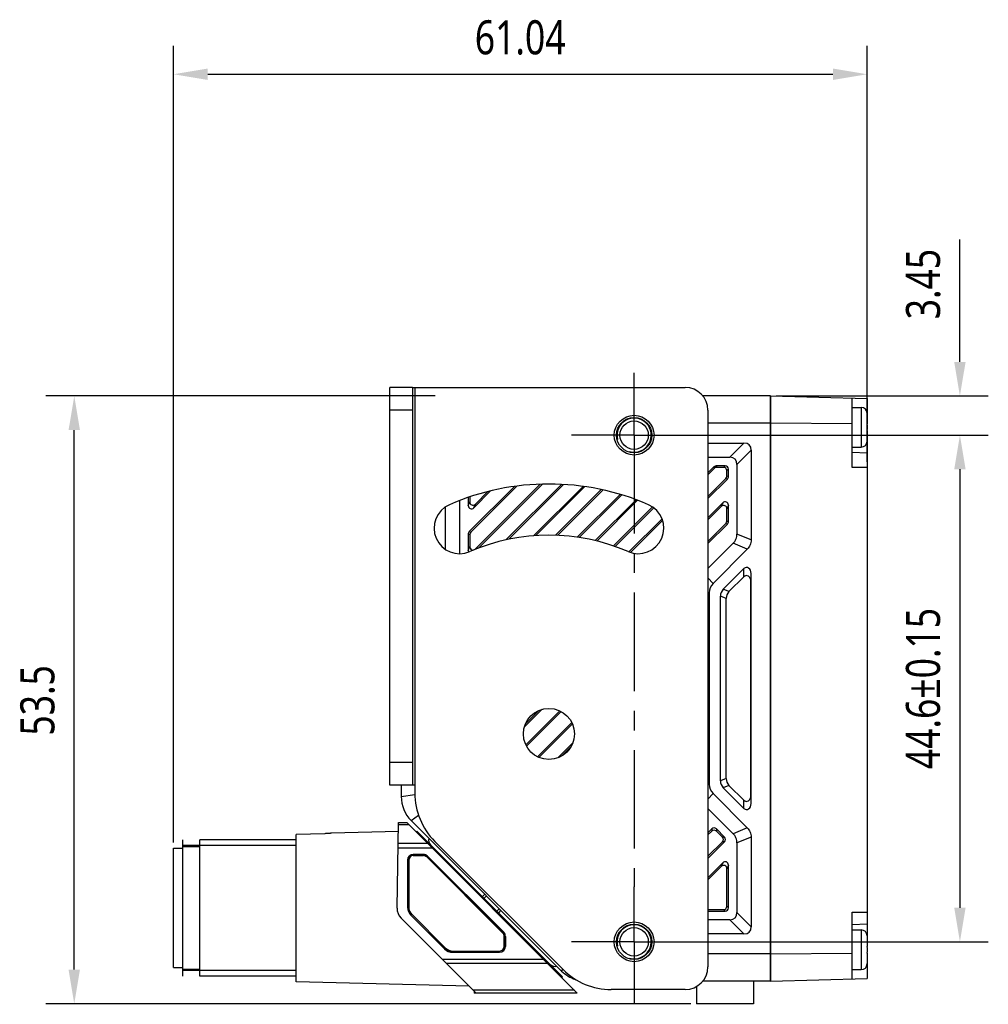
# Model space of a CAD drawing. Header units: millimetres. Extents: x 30 to 363, y 121 to 228.
# Tile 2 of 3: x 159 to 245, y 141 to 228. Entities that reach past the tile are written whole.
import ezdxf

# ---------------------------------------------------------------- set-up
doc = ezdxf.new("R2010")
doc.units = ezdxf.units.MM
doc.header["$LTSCALE"] = 23.1
doc.header["$PDMODE"] = 3
doc.header["$PDSIZE"] = 8
doc.linetypes.add('CENTER', pattern=[0.6, 0.375, -0.075, 0.075, -0.075])
doc.layers.get('0').update_dxf_attribs({"linetype": 'CONTINUOUS'})
doc.layers.get('Defpoints').update_dxf_attribs({"linetype": 'CONTINUOUS'})
for name, color, linetype in [('000-ID2000X_DXF_DIMENSION', 7, 'CONTINUOUS'), ('DE-11-107728DXF_CONTINUOUS_LINE', 7, 'CONTINUOUS'), ('DE-13-002783DXF_CONTINUOUS_LINE', 7, 'CONTINUOUS'), ('DE-13-002784DXF_CONTINUOUS_LINE', 7, 'CONTINUOUS'), ('DE-13-002786DXF_CONTINUOUS_LINE', 7, 'CONTINUOUS'), ('DE-13-002801_DXF_AXIS', 7, 'CONTINUOUS'), ('DE-13-002801DXF_CONTINUOUS_LINE', 7, 'CONTINUOUS'), ('DE-13-002819DXF_CONTINUOUS_LINE', 7, 'CONTINUOUS'), ('DE-19-009143DXF_CONTINUOUS_LINE', 7, 'CONTINUOUS'), ('DE-19-012634DXF_CONTINUOUS_LINE', 7, 'CONTINUOUS'), ('DE-1A-000171DXF_CONTINUOUS_LINE', 7, 'CONTINUOUS'), ('DE-1A-000184DXF_CONTINUOUS_LINE', 7, 'CONTINUOUS'), ('SC-PM2X10B_DXF_CONTINUOUS_LINE', 7, 'CONTINUOUS'), ('TBH32-M2-V2_DXF_CONTINUOUS_LINE', 7, 'CONTINUOUS')]:
    doc.layers.add(name, color=color, linetype=linetype)
doc.styles.get("Standard").update_dxf_attribs({"font": 'Roboto-Regular.ttf', "width": 0.8})
doc.dimstyles.new('DIMSTYLE_1', dxfattribs={"dimtxt": 3, "dimasz": 3, "dimexe": 2.5, "dimexo": 0.5, "dimgap": 0.75, "dimtad": 1, "dimdsep": 46, "dimtxsty": 'STANDARD', "dimblk": '_FILLED', "dimblk1": '_FILLED', "dimblk2": '_FILLED', "dimcen": 0.09, "dimclrt": 3, "dimazin": 2, "dimtp": 0.3, "dimtm": 0.3, "dimtfac": 1, "dimtofl": 0, "dimtmove": 0, "dimatfit": 3, "dimldrblk": '_FILLED', "dimfxl": 1, "dimtolj": 1, "dimarcsym": 0})
doc.dimstyles.new('DIMSTYLE_2', dxfattribs={"dimtxt": 3, "dimasz": 3, "dimexe": 2.5, "dimexo": 0.5, "dimgap": 0.75, "dimtad": 1, "dimdsep": 46, "dimtxsty": 'STANDARD', "dimblk": '_FILLED', "dimblk1": '_FILLED', "dimblk2": '_FILLED', "dimcen": 0.09, "dimclrt": 3, "dimazin": 2, "dimtp": 0.1, "dimtm": 0.1, "dimtfac": 1, "dimtofl": 0, "dimtmove": 0, "dimatfit": 3, "dimldrblk": '_FILLED', "dimfxl": 1, "dimtolj": 1, "dimarcsym": 0})
doc.dimstyles.new('DIMSTYLE_3', dxfattribs={"dimtxt": 3, "dimasz": 3, "dimexe": 2.5, "dimexo": 0.5, "dimgap": 0.75, "dimtad": 1, "dimdsep": 46, "dimtxsty": 'STANDARD', "dimblk": '_FILLED', "dimblk1": '_FILLED', "dimblk2": '_FILLED', "dimcen": 0.09, "dimclrt": 3, "dimazin": 2, "dimtol": 1, "dimtp": 0.15, "dimtm": 0.15, "dimtfac": 1, "dimtofl": 0, "dimtmove": 0, "dimatfit": 3, "dimldrblk": '_FILLED', "dimfxl": 1, "dimtolj": 1, "dimarcsym": 0})

# ---------------------------------------------------------------- blocks, each defined once
blk = doc.blocks.new('_FILLED')
at = {"color": 0, "linetype": 'ByBlock'}
blk.add_solid([(0, 0), (-1, 0.167), (-1, -0.167)], dxfattribs=at)
blk = doc.blocks.new('*D3')
at = {"layer": '000-ID2000X_DXF_DIMENSION', "color": 0, "lineweight": -2}
for p, q in [((242.239, 197.778), (242.239, 208.565)), ((226.061, 194.778), (244.739, 194.778)), ((217.023, 191.328), (244.739, 191.328)), ((242.239, 188.328), (242.239, 185.328))]:
    blk.add_line(p, q, dxfattribs=at)
at = {"layer": 'Defpoints', "color": 0}
for p in [(225.561, 194.778), (242.239, 194.778), (216.523, 191.328)]:
    blk.add_point(p, dxfattribs=at)
at = {"layer": '000-ID2000X_DXF_DIMENSION', "color": 0, "linetype": 'ByBlock', "lineweight": -2, "xscale": 3, "yscale": 3, "zscale": 3}
for p, rotation in [((242.239, 194.778), 270), ((242.239, 191.328), 90)]:
    blk.add_blockref('_FILLED', p, dxfattribs=dict(at, rotation=rotation))
at = {"layer": '000-ID2000X_DXF_DIMENSION', "color": 3, "insert": (237.489, 201.528), "char_height": 3, "attachment_point": 1, "rotation": 90, "line_spacing_factor": 0.9}
blk.add_mtext('\\A1;3.45', dxfattribs=at)
blk = doc.blocks.new('*D4')
at = {"layer": '000-ID2000X_DXF_DIMENSION', "color": 0, "lineweight": -2}
for p, q in [((217.332, 191.328), (244.739, 191.328)), ((242.239, 188.328), (242.239, 149.728)), ((216.655, 146.728), (244.739, 146.728))]:
    blk.add_line(p, q, dxfattribs=at)
at = {"layer": 'Defpoints', "color": 0}
for p in [(216.832, 191.328), (216.155, 146.728), (242.239, 146.728)]:
    blk.add_point(p, dxfattribs=at)
at = {"layer": '000-ID2000X_DXF_DIMENSION', "color": 0, "linetype": 'ByBlock', "lineweight": -2, "xscale": 3, "yscale": 3, "zscale": 3}
for p, rotation in [((242.239, 191.328), 90), ((242.239, 146.728), 270)]:
    blk.add_blockref('_FILLED', p, dxfattribs=dict(at, rotation=rotation))
at = {"layer": '000-ID2000X_DXF_DIMENSION', "color": 3, "insert": (237.489, 169.028), "char_height": 3, "attachment_point": 2, "rotation": 90, "line_spacing_factor": 0.9}
blk.add_mtext('\\A1;44.6%%p0.15', dxfattribs=at)
blk = doc.blocks.new('*D9')
at = {"layer": '000-ID2000X_DXF_DIMENSION', "color": 0, "lineweight": -2}
for p, q in [((196.061, 194.778), (161.779, 194.778)), ((164.279, 144.278), (164.279, 191.778)), ((218.561, 141.278), (161.779, 141.278))]:
    blk.add_line(p, q, dxfattribs=at)
at = {"layer": 'Defpoints', "color": 0}
for p in [(164.279, 194.778), (196.561, 194.778), (219.061, 141.278)]:
    blk.add_point(p, dxfattribs=at)
at = {"layer": '000-ID2000X_DXF_DIMENSION', "color": 0, "linetype": 'ByBlock', "lineweight": -2, "xscale": 3, "yscale": 3, "zscale": 3}
for p, rotation in [((164.279, 194.778), 90), ((164.279, 141.278), 270)]:
    blk.add_blockref('_FILLED', p, dxfattribs=dict(at, rotation=rotation))
at = {"layer": '000-ID2000X_DXF_DIMENSION', "color": 3, "insert": (159.529, 167.984), "char_height": 3, "attachment_point": 2, "rotation": 90, "line_spacing_factor": 0.9}
blk.add_mtext('\\A1;53.5', dxfattribs=at)
blk = doc.blocks.new('*D10')
at = {"layer": '000-ID2000X_DXF_DIMENSION', "color": 0, "lineweight": -2}
for p, q in [((173.025, 155.469), (173.025, 225.6)), ((234.061, 188.978), (234.061, 225.6)), ((176.025, 223.1), (231.061, 223.1))]:
    blk.add_line(p, q, dxfattribs=at)
at = {"layer": 'Defpoints', "color": 0}
for p in [(234.061, 223.1), (234.061, 188.478), (173.025, 154.969)]:
    blk.add_point(p, dxfattribs=at)
at = {"layer": '000-ID2000X_DXF_DIMENSION', "color": 0, "linetype": 'ByBlock', "lineweight": -2, "xscale": 3, "yscale": 3, "zscale": 3, "rotation": 180}
blk.add_blockref('_FILLED', (173.025, 223.1), dxfattribs=at)
at = {"layer": '000-ID2000X_DXF_DIMENSION', "color": 0, "linetype": 'ByBlock', "lineweight": -2, "xscale": 3, "yscale": 3, "zscale": 3}
blk.add_blockref('_FILLED', (234.061, 223.1), dxfattribs=at)
at = {"layer": '000-ID2000X_DXF_DIMENSION', "color": 3, "insert": (203.532, 227.85), "char_height": 3, "attachment_point": 2, "line_spacing_factor": 0.9}
blk.add_mtext('\\A1;61.04', dxfattribs=at)

msp = doc.modelspace()

# ---------------------------------------------------------------- linework, layer by layer
at = {"layer": 'DE-11-107728DXF_CONTINUOUS_LINE', "color": 7}
for p, q in [((192.061, 160.528), (192.061, 195.528)), ((194.061, 195.528), (192.061, 195.528)), ((194.061, 160.528), (192.061, 160.528))]:
    msp.add_line(p, q, dxfattribs=at)
at = {"layer": 'DE-11-107728DXF_CONTINUOUS_LINE', "color": 3}
for p, q in [((194.061, 195.528), (194.061, 160.528)), ((194.061, 195.528), (218.061, 195.528)), ((220.061, 193.528), (220.061, 144.528)), ((194.261, 160.528), (194.061, 160.528)), ((194.261, 160.528), (194.261, 159.814)), ((196.019, 155.571), (207.304, 144.286)), ((218.061, 142.528), (211.547, 142.528))]:
    msp.add_line(p, q, dxfattribs=at)
at = {"layer": 'DE-11-107728DXF_CONTINUOUS_LINE', "color": 4}
for p, q in [((194.261, 195.528), (194.261, 160.528)), ((194.061, 193.528), (192.061, 193.528)), ((194.061, 162.528), (192.061, 162.528))]:
    msp.add_line(p, q, dxfattribs=at)
at = {"layer": 'DE-11-107728DXF_CONTINUOUS_LINE', "color": 3}
for centre, radius in [((213.561, 191.328), 1.75), ((206.061, 165.028), 2.25), ((213.561, 146.728), 1.75)]:
    msp.add_circle(centre, radius, dxfattribs=at)
for centre, radius, start, end in [((218.061, 193.528), 2, 0, 90), ((206.061, 165.028), 22, 66.54157, 113.45843), ((198.199, 183.146), 2.25, 113.45843, 293.45843), ((213.924, 183.146), 2.25, 246.54157, 66.54157), ((206.061, 165.028), 17.5, 66.54157, 113.45843), ((200.261, 159.814), 6, 180, 225), ((211.547, 148.528), 6, 225, 270), ((218.061, 144.528), 2, 270, 360)]:
    msp.add_arc(centre, radius, start, end, dxfattribs=at)
at = {"layer": 'DE-13-002783DXF_CONTINUOUS_LINE', "color": 4}
msp.add_line((173.825, 143.719), (173.825, 155.719), dxfattribs=at)
at = {"layer": 'DE-13-002784DXF_CONTINUOUS_LINE', "color": 7}
for p, q in [((192.694, 149.689), (192.825, 157.219)), ((192.825, 157.219), (193.555, 157.219)), ((193.555, 157.219), (208.555, 142.219)), ((186.333, 156.249), (183.825, 156.176)), ((183.825, 143.219), (183.825, 156.176)), ((186.917, 156.292), (186.925, 156.3)), ((192.812, 156.454), (186.925, 156.3)), ((186.925, 156.3), (186.925, 156.295)), ((186.925, 156.295), (186.925, 156.294)), ((173.825, 144.219), (173.825, 155.219)), ((175.325, 143.719), (175.325, 155.719)), ((183.825, 155.719), (175.325, 155.719)), ((173.825, 155.119), (175.325, 155.119)), ((195.017, 154.428), (194.125, 154.428)), ((195.017, 154.419), (194.125, 154.419)), ((193.616, 153.919), (193.616, 149.785)), ((193.625, 153.919), (193.625, 149.785)), ((202.079, 147.564), (195.37, 154.273)), ((202.085, 147.571), (195.377, 154.279)), ((199.646, 142.219), (193.045, 148.82)), ((193.912, 149.071), (196.878, 146.105)), ((193.918, 149.078), (196.884, 146.112)), ((202.225, 146.319), (202.225, 147.21)), ((202.234, 147.21), (202.234, 146.319)), ((197.591, 145.819), (201.725, 145.819)), ((197.591, 145.81), (201.725, 145.81)), ((173.825, 144.319), (175.325, 144.319)), ((183.825, 143.719), (175.325, 143.719)), ((199.044, 142.82), (183.825, 143.219)), ((208.555, 142.219), (199.646, 142.219))]:
    msp.add_line(p, q, dxfattribs=at)
at = {"layer": 'DE-13-002784DXF_CONTINUOUS_LINE', "color": 4}
for p, q in [((192.822, 157.043), (193.731, 157.043)), ((183.825, 155.219), (173.825, 155.219)), ((195.379, 155.395), (192.793, 155.395)), ((195.804, 154.97), (192.786, 154.97)), ((194.125, 154.428), (194.125, 154.419)), ((195.017, 154.428), (195.017, 154.419)), ((193.616, 153.919), (193.625, 153.919)), ((195.377, 154.279), (195.37, 154.273)), ((193.616, 149.785), (193.625, 149.785)), ((193.912, 149.071), (193.918, 149.078)), ((202.085, 147.571), (202.079, 147.564)), ((202.234, 147.21), (202.225, 147.21)), ((196.878, 146.105), (196.884, 146.112)), ((197.591, 145.81), (197.591, 145.819)), ((201.725, 145.819), (201.725, 145.81)), ((202.225, 146.319), (202.234, 146.319)), ((196.653, 145.211), (205.563, 145.211)), ((197.002, 144.863), (205.912, 144.863)), ((183.825, 144.219), (173.825, 144.219)), ((208.304, 142.47), (199.394, 142.47))]:
    msp.add_line(p, q, dxfattribs=at)
at = {"layer": 'DE-13-002784DXF_CONTINUOUS_LINE', "color": 7}
for centre, radius, start, end in [((194.125, 153.919), 0.509, 90, 180), ((194.125, 153.919), 0.5, 90, 180), ((195.017, 153.919), 0.509, 45, 90), ((195.017, 153.919), 0.5, 45, 90), ((193.894, 149.668), 1.2, 179, 225), ((194.625, 149.785), 1.009, 180, 225), ((194.625, 149.785), 1, 180, 225), ((201.725, 147.21), 0.5, 0, 45), ((201.725, 147.21), 0.509, 0, 45), ((197.591, 146.819), 1.009, 225, 270), ((197.591, 146.819), 1, 225, 270), ((201.725, 146.319), 0.509, 270, 360), ((201.725, 146.319), 0.5, 270, 360)]:
    msp.add_arc(centre, radius, start, end, dxfattribs=at)
msp.add_open_spline([(186.925, 156.294), (186.924, 156.294), (186.922, 156.293), (186.918, 156.292), (186.911, 156.29), (186.903, 156.289), (186.893, 156.287), (186.877, 156.285), (186.853, 156.282), (186.821, 156.279), (186.786, 156.275), (186.747, 156.272), (186.706, 156.269), (186.663, 156.265), (186.603, 156.261), (186.525, 156.257), (186.43, 156.252), (186.366, 156.25), (186.333, 156.249)], degree=3, knots=[0, 0, 0, 0, 0.004055, 0.011572, 0.022481, 0.036586, 0.053643, 0.073389, 0.119923, 0.174278, 0.234861, 0.300407, 0.369916, 0.442607, 0.517867, 0.674165, 0.835694, 1, 1, 1, 1], dxfattribs=at)
at = {"layer": 'DE-13-002786DXF_CONTINUOUS_LINE', "color": 7}
for p, q in [((194.363, 156.411), (194.432, 156.484)), ((194.432, 156.484), (207.266, 143.65)), ((207.195, 143.579), (207.266, 143.65))]:
    msp.add_line(p, q, dxfattribs=at)
at = {"layer": 'DE-13-002786DXF_CONTINUOUS_LINE', "color": 4}
for p, q in [((194.468, 156.307), (194.536, 156.379)), ((195.863, 154.911), (195.933, 154.982)), ((196.006, 154.768), (196.076, 154.84)), ((205.309, 145.465), (205.376, 145.539)), ((205.422, 145.352), (205.489, 145.427)), ((207.059, 143.715), (207.13, 143.785))]:
    msp.add_line(p, q, dxfattribs=at)
at = {"layer": 'DE-13-002801_DXF_AXIS', "color": 1, "linetype": 'CENTER'}
for p, q in [((213.561, 191.328), (213.561, 196.828)), ((213.561, 191.328), (208.061, 191.328)), ((213.561, 191.328), (213.561, 151.575)), ((213.561, 191.328), (219.061, 191.328)), ((213.561, 146.728), (213.561, 151.575)), ((213.561, 146.728), (208.061, 146.728)), ((213.561, 146.728), (213.561, 141.228)), ((213.561, 146.728), (219.061, 146.728))]:
    msp.add_line(p, q, dxfattribs=at)
at = {"layer": 'DE-13-002801DXF_CONTINUOUS_LINE', "color": 7}
for p, q in [((225.561, 194.778), (219.622, 194.778)), ((225.561, 194.778), (225.561, 143.278)), ((225.561, 192.378), (220.061, 192.378)), ((220.061, 190.628), (223.23, 190.628)), ((223.861, 189.997), (223.861, 182.105)), ((220.061, 189.378), (221.98, 189.378)), ((220.59, 188.544), (220.061, 188.015)), ((220.646, 188.41), (220.061, 187.825)), ((221.572, 188.628), (220.795, 188.628)), ((221.438, 188.494), (220.851, 188.494)), ((221.727, 187.727), (221.727, 188.205)), ((221.861, 187.672), (221.861, 188.339)), ((222.611, 188.747), (222.611, 182.623)), ((220.061, 185.941), (221.643, 187.523)), ((220.061, 185.752), (221.777, 187.467)), ((203.025, 186.818), (199.046, 182.839)), ((203.243, 186.846), (199.18, 182.783)), ((199.456, 184.946), (200.932, 186.422)), ((199.59, 181.309), (205.296, 187.015)), ((199.59, 185.269), (200.68, 186.359)), ((199.864, 181.393), (205.491, 187.02)), ((207.168, 187), (202.282, 182.115)), ((207.347, 186.99), (202.523, 182.166)), ((204.717, 182.476), (209.063, 186.823)), ((204.921, 182.491), (209.229, 186.798)), ((210.667, 186.54), (206.645, 182.518)), ((210.823, 186.506), (206.828, 182.511)), ((198.211, 180.896), (198.211, 185.579)), ((198.961, 185.851), (198.961, 185.15)), ((199.095, 185.896), (199.095, 185.474)), ((208.55, 182.35), (212.32, 186.119)), ((208.716, 182.326), (212.465, 186.075)), ((213.734, 185.647), (210.134, 182.047)), ((213.871, 185.595), (210.287, 182.01)), ((196.961, 181.267), (196.961, 185.025)), ((211.741, 181.581), (215.176, 185.015)), ((211.882, 181.532), (215.286, 184.936)), ((221.367, 185.36), (220.061, 184.055)), ((221.233, 185.037), (220.061, 183.865)), ((221.727, 183.768), (221.727, 184.832)), ((221.861, 183.712), (221.861, 185.155)), ((216.017, 183.97), (213.099, 181.053)), ((216.067, 183.831), (213.239, 181.003)), ((220.061, 181.982), (221.643, 183.563)), ((220.061, 181.792), (221.777, 183.507)), ((198.961, 182.634), (198.961, 181.191)), ((199.095, 182.578), (199.095, 181.514)), ((222.274, 181.809), (220.061, 179.596)), ((223.524, 181.291), (220.507, 178.274)), ((221.41, 177.763), (223.225, 179.578)), ((221.91, 177.555), (223.211, 178.857)), ((223.861, 158.903), (223.861, 179.153)), ((223.847, 159.625), (223.847, 178.432)), ((220.161, 177.44), (220.161, 160.617)), ((221.161, 160.894), (221.161, 177.163)), ((221.661, 161.101), (221.661, 176.956)), ((203.891, 165.622), (205.468, 167.198)), ((203.993, 165.913), (205.177, 167.097)), ((207.027, 167.061), (204.029, 164.063)), ((207.152, 166.996), (204.094, 163.938)), ((205.056, 163.016), (208.074, 166.034)), ((205.185, 162.956), (208.134, 165.905)), ((208.17, 164.244), (206.846, 162.92)), ((207.997, 163.881), (207.209, 163.093)), ((193.061, 160.528), (193.061, 159.521)), ((223.211, 159.2), (221.91, 160.501)), ((220.507, 159.783), (223.524, 156.766)), ((223.225, 158.479), (221.41, 160.294)), ((220.061, 158.461), (222.274, 156.248)), ((207.183, 144.157), (193.94, 157.4)), ((220.388, 156.663), (220.061, 156.336)), ((220.388, 156.474), (220.061, 156.147)), ((221.52, 155.942), (220.798, 156.663)), ((221.33, 155.942), (220.798, 156.474)), ((220.061, 154.263), (221.33, 155.532)), ((220.061, 154.074), (221.52, 155.532)), ((222.611, 155.434), (222.611, 149.31)), ((223.861, 155.951), (223.861, 148.06)), ((221.367, 153.682), (220.061, 152.376)), ((221.861, 149.718), (221.861, 153.477)), ((221.233, 153.358), (220.061, 152.187)), ((221.727, 149.852), (221.727, 153.153)), ((220.061, 149.562), (221.438, 149.562)), ((220.061, 149.428), (221.572, 149.428)), ((221.98, 148.678), (220.061, 148.678)), ((223.23, 147.428), (220.061, 147.428)), ((225.561, 145.678), (220.061, 145.678)), ((225.561, 143.278), (219.622, 143.278)), ((224.061, 143.278), (224.061, 141.278)), ((219.061, 142.796), (219.061, 141.278)), ((224.061, 141.278), (219.061, 141.278))]:
    msp.add_line(p, q, dxfattribs=at)
at = {"layer": 'DE-13-002801DXF_CONTINUOUS_LINE', "color": 4}
for p, q in [((221.98, 189.378), (223.23, 190.628)), ((222.611, 188.747), (223.861, 189.997)), ((220.59, 188.544), (220.646, 188.41)), ((220.795, 188.628), (220.851, 188.494)), ((221.572, 188.628), (221.438, 188.494)), ((221.861, 188.339), (221.727, 188.205)), ((221.777, 187.467), (221.643, 187.523)), ((221.861, 187.672), (221.727, 187.727)), ((198.961, 185.15), (199.095, 185.474)), ((199.456, 184.946), (199.59, 185.269)), ((221.367, 185.36), (221.233, 185.037)), ((221.861, 185.155), (221.727, 184.832)), ((221.861, 183.712), (221.727, 183.768)), ((221.777, 183.507), (221.643, 183.563)), ((198.961, 182.634), (199.095, 182.578)), ((199.046, 182.839), (199.18, 182.783)), ((223.861, 182.105), (222.611, 182.623)), ((198.961, 181.191), (199.095, 181.514)), ((199.579, 181.283), (199.59, 181.309)), ((223.524, 181.291), (222.274, 181.809)), ((223.211, 178.857), (223.225, 179.578)), ((220.507, 178.274), (220.061, 178.757)), ((223.847, 178.432), (223.861, 179.153)), ((221.91, 177.555), (221.41, 177.763)), ((220.161, 177.44), (220.061, 177.436)), ((221.661, 176.956), (221.161, 177.163)), ((220.161, 160.617), (220.061, 160.621)), ((221.661, 161.101), (221.161, 160.894)), ((221.91, 160.501), (221.41, 160.294)), ((193.061, 159.521), (194.263, 159.703)), ((220.507, 159.783), (220.061, 159.3)), ((223.861, 158.903), (223.847, 159.625)), ((223.225, 158.479), (223.211, 159.2)), ((193.94, 157.4), (194.584, 157.874)), ((220.388, 156.663), (220.388, 156.474)), ((220.798, 156.663), (220.798, 156.474)), ((223.524, 156.766), (222.274, 156.248)), ((221.52, 155.942), (221.33, 155.942)), ((221.52, 155.532), (221.33, 155.532)), ((223.861, 155.951), (222.611, 155.434)), ((221.367, 153.682), (221.233, 153.358)), ((221.861, 153.477), (221.727, 153.153)), ((221.572, 149.428), (221.438, 149.562)), ((221.861, 149.718), (221.727, 149.852)), ((222.611, 149.31), (223.861, 148.06)), ((221.98, 148.678), (223.23, 147.428)), ((207.183, 144.157), (207.287, 144.298))]:
    msp.add_line(p, q, dxfattribs=at)
at = {"layer": 'DE-13-002801DXF_CONTINUOUS_LINE', "color": 7}
for centre, radius in [((213.561, 191.328), 1.55), ((213.561, 191.328), 1.25), ((213.561, 146.728), 1.55), ((213.561, 146.728), 1.25)]:
    msp.add_circle(centre, radius, dxfattribs=at)
at = {"layer": 'DE-13-002801DXF_CONTINUOUS_LINE', "color": 4}
for centre in [(213.561, 191.328), (213.561, 146.728)]:
    msp.add_arc(centre, 1.5, 255, 195, dxfattribs=at)
at = {"layer": 'DE-13-002801DXF_CONTINUOUS_LINE', "color": 7}
for centre, start, end in [((196.061, 159.521), 180, 225), ((209.304, 146.278), 225, 252.4987)]:
    msp.add_arc(centre, 3, start, end, dxfattribs=at)
for centre, major_axis, ratio, start_param, end_param in [((219.284, 186.051), (4.417, 4.417), 0.272166, -0.265729, 0.265729), ((218.034, 184.801), (4.417, 4.417), 0.272166, -0.265729, 0.265729), ((220.804, 188.318), (-0.12, 0.289), 0.960422, -0.378626, 0.378626), ((220.859, 188.184), (-0.12, 0.289), 0.960422, -0.378626, 0.378626), ((221.417, 188.184), (0.227, 0.227), 0.935113, -0.751879, 0.751879), ((221.551, 188.318), (0.227, 0.227), 0.935113, -0.751879, 0.751879), ((221.417, 187.736), (0.289, -0.12), 0.960422, -0.378626, 0.378626), ((221.551, 187.681), (0.289, -0.12), 0.960422, -0.378626, 0.378626), ((221.551, 185.105), (0.14, 0.338), 0.819161, -1.102634, 1.102634), ((199.272, 185.201), (0.14, 0.338), 0.819161, -4.244227, -2.038959), ((199.406, 185.524), (-0.14, -0.338), 0.819161, -1.102634, 1.102634), ((221.417, 184.782), (0.14, 0.338), 0.819161, -1.102634, 1.102634), ((221.417, 183.776), (0.289, -0.12), 0.960422, -0.378626, 0.378626), ((221.551, 183.721), (0.289, -0.12), 0.960422, -0.378626, 0.378626), ((199.272, 182.625), (0.289, -0.12), 0.960422, 2.762967, 3.520218), ((199.406, 182.57), (-0.289, 0.12), 0.960422, -0.378626, 0.378626), ((199.272, 181.241), (0.14, 0.338), 0.819161, -4.244227, -3.776538), ((199.406, 181.564), (-0.14, -0.338), 0.819161, -1.102634, 0.442368), ((199.406, 181.564), (-0.14, -0.338), 0.819161, 0.901012, 1.102634), ((223.461, 179.147), (0.01, 0.538), 0.742737, -1.544729, 0.657479), ((223.447, 178.426), (0.01, 0.538), 0.742737, -1.544729, 0.657479), ((221.351, 177.436), (-1.1, 0.456), 0.995244, -0.391016, 0.391016), ((222.341, 177.026), (1.115, -0.462), 0.828274, 2.811094, 3.472091), ((222.841, 176.819), (-1.115, 0.462), 0.828274, -0.330499, 0.330499), ((221.351, 160.621), (-1.1, -0.456), 0.995244, -0.391016, 0.391016), ((222.341, 161.031), (1.115, 0.462), 0.828274, 2.811094, 3.472091), ((222.841, 161.238), (-1.115, -0.462), 0.828274, -0.330499, 0.330499), ((223.447, 159.631), (-0.01, 0.538), 0.742737, 2.484114, 4.686321), ((223.461, 158.91), (-0.01, 0.538), 0.742737, -3.799071, -1.596864), ((220.593, 156.429), (0, 0.321), 0.935113, -0.751879, 0.751879), ((220.593, 156.239), (0, 0.321), 0.935113, -0.751879, 0.751879), ((221.096, 155.737), (0.321, 0), 0.935113, -0.751879, 0.751879), ((221.285, 155.737), (0.321, 0), 0.935113, -0.751879, 0.751879), ((221.417, 153.103), (0.14, 0.338), 0.819161, -1.102634, 1.102634), ((221.551, 153.427), (0.14, 0.338), 0.819161, -1.102634, 1.102634), ((221.417, 149.873), (0.227, -0.227), 0.935113, -0.751879, 0.751879), ((221.551, 149.739), (0.227, -0.227), 0.935113, -0.751879, 0.751879), ((218.034, 153.256), (4.417, -4.417), 0.272166, -0.265729, 0.265729), ((219.284, 152.006), (4.417, -4.417), 0.272166, -0.265729, 0.265729)]:
    msp.add_ellipse(centre, major_axis=major_axis, ratio=ratio, start_param=start_param, end_param=end_param, dxfattribs=at)
for points, knots in [([(222.274, 181.809), (222.327, 181.862), (222.425, 181.978), (222.534, 182.178), (222.598, 182.397), (222.611, 182.548), (222.611, 182.623)], [0, 0, 0, 0, 0.24991, 0.499971, 0.750048, 1, 1, 1, 1]), ([(223.861, 182.105), (223.861, 182.03), (223.848, 181.879), (223.784, 181.66), (223.675, 181.46), (223.577, 181.344), (223.524, 181.291)], [0, 0, 0, 0, 0.249914, 0.499976, 0.750052, 1, 1, 1, 1]), ([(222.611, 155.434), (222.611, 155.509), (222.598, 155.66), (222.534, 155.879), (222.425, 156.079), (222.327, 156.195), (222.274, 156.248)], [0, 0, 0, 0, 0.24991, 0.499971, 0.750048, 1, 1, 1, 1]), ([(223.524, 156.766), (223.577, 156.712), (223.675, 156.596), (223.784, 156.396), (223.848, 156.178), (223.861, 156.027), (223.861, 155.951)], [0, 0, 0, 0, 0.249914, 0.499976, 0.750052, 1, 1, 1, 1])]:
    msp.add_open_spline(points, degree=3, knots=knots, dxfattribs=at)
at = {"layer": 'DE-13-002819DXF_CONTINUOUS_LINE', "color": 7}
for p, q in [((225.561, 143.278), (225.561, 194.778)), ((225.561, 194.778), (234.061, 194.556)), ((232.761, 188.478), (232.761, 194.59)), ((234.061, 194.556), (234.061, 193.278)), ((232.761, 192.324), (225.561, 192.378)), ((234.061, 190.779), (234.061, 147.278)), ((234.061, 189.756), (232.761, 189.79)), ((232.761, 143.467), (232.761, 149.328)), ((232.761, 148.267), (234.061, 148.301)), ((225.561, 145.678), (232.761, 145.732)), ((234.061, 144.779), (234.061, 143.501)), ((225.561, 143.278), (234.061, 143.501))]:
    msp.add_line(p, q, dxfattribs=at)
at = {"layer": 'DE-13-002819DXF_CONTINUOUS_LINE', "color": 4}
for p, q in [((233.994, 193.528), (234.061, 193.528)), ((234.061, 188.478), (232.761, 188.478)), ((232.761, 149.328), (234.061, 149.328)), ((233.994, 144.528), (234.061, 144.528))]:
    msp.add_line(p, q, dxfattribs=at)
at = {"layer": 'DE-19-009143DXF_CONTINUOUS_LINE', "color": 7}
for centre, start, end in [((196.071, 155.693), 165, 225), ((206.607, 145.157), 225, 285)]:
    msp.add_arc(centre, 0.6, start, end, dxfattribs=at)
at = {"layer": 'DE-19-012634DXF_CONTINUOUS_LINE', "color": 7}
for p, q in [((173.025, 144.469), (173.025, 154.969)), ((173.025, 154.969), (173.825, 154.969)), ((173.025, 144.469), (173.825, 144.469))]:
    msp.add_line(p, q, dxfattribs=at)
at = {"layer": 'DE-1A-000171DXF_CONTINUOUS_LINE', "color": 7}
for p, q in [((194.125, 154.319), (195.017, 154.319)), ((193.725, 153.919), (193.725, 149.785)), ((202.008, 147.493), (195.3, 154.202)), ((193.989, 149.149), (196.955, 146.183)), ((202.125, 146.319), (202.125, 147.21)), ((197.591, 145.919), (201.725, 145.919))]:
    msp.add_line(p, q, dxfattribs=at)
for centre, radius, start, end in [((194.125, 153.919), 0.4, 90, 180), ((195.017, 153.919), 0.4, 45, 90), ((194.625, 149.785), 0.9, 180, 225), ((201.725, 147.21), 0.4, 0, 45), ((197.591, 146.819), 0.9, 225, 270), ((201.725, 146.319), 0.4, 270, 360)]:
    msp.add_arc(centre, radius, start, end, dxfattribs=at)
at = {"layer": 'DE-1A-000184DXF_CONTINUOUS_LINE', "color": 7}
for p in [(199.472, 142.392), (199.646, 142.219)]:
    msp.add_line(p, (199.472, 142.219), dxfattribs=at)
at = {"layer": 'SC-PM2X10B_DXF_CONTINUOUS_LINE', "color": 7}
for p, q in [((232.761, 193.778), (233.561, 193.778)), ((234.06, 193.278), (234.061, 193.278)), ((234.061, 193.242), (234.061, 192.328)), ((234.06, 192.328), (234.061, 192.328)), ((234.061, 191.728), (234.06, 191.728)), ((234.061, 191.728), (234.061, 190.815)), ((234.061, 190.778), (234.06, 190.779)), ((232.761, 190.278), (233.561, 190.278)), ((232.761, 147.778), (233.561, 147.778)), ((234.06, 147.278), (234.061, 147.278)), ((234.061, 147.242), (234.061, 146.328)), ((234.06, 146.328), (234.061, 146.328)), ((234.061, 145.728), (234.06, 145.728)), ((234.061, 145.728), (234.061, 144.815)), ((234.061, 144.778), (234.06, 144.779)), ((232.761, 144.278), (233.561, 144.278))]:
    msp.add_line(p, q, dxfattribs=at)
at = {"layer": 'SC-PM2X10B_DXF_CONTINUOUS_LINE', "color": 4}
for p, q in [((233.561, 193.778), (233.561, 190.278)), ((233.561, 147.778), (233.561, 144.278))]:
    msp.add_line(p, q, dxfattribs=at)
at = {"layer": 'SC-PM2X10B_DXF_CONTINUOUS_LINE', "color": 7}
for centre, radius, start, end in [((233.561, 193.278), 0.5, 0, 90), ((233.532, 193.242), 0.529, 359.99885, 3.93269), ((233.561, 190.778), 0.5, 270, 360), ((233.532, 190.815), 0.529, 356.06731, 0.00115), ((233.561, 147.278), 0.5, 0, 90), ((233.532, 147.242), 0.529, 359.99885, 3.93269), ((233.561, 144.778), 0.5, 270, 360), ((233.532, 144.815), 0.529, 356.06731, 0.00115)]:
    msp.add_arc(centre, radius, start, end, dxfattribs=at)
for points in [[(234.06, 192.328), (234.062, 192.228), (234.061, 192.028), (234.062, 191.828), (234.06, 191.728)], [(234.06, 146.328), (234.062, 146.228), (234.061, 146.028), (234.062, 145.828), (234.06, 145.728)]]:
    msp.add_open_spline(points, degree=3, dxfattribs=at)
at = {"layer": 'TBH32-M2-V2_DXF_CONTINUOUS_LINE', "color": 7}
for p, q in [((200.423, 150.916), (200.211, 150.704)), ((201.838, 149.502), (201.625, 149.29))]:
    msp.add_line(p, q, dxfattribs=at)
at = {"layer": 'TBH32-M2-V2_DXF_CONTINUOUS_LINE', "color": 4}
for p, q in [((200.353, 150.563), (200.565, 150.775)), ((201.484, 149.432), (201.696, 149.644))]:
    msp.add_line(p, q, dxfattribs=at)

# ---------------------------------------------------------------- dimensions: what is measured, and where the dimension line sits
at = {"layer": '000-ID2000X_DXF_DIMENSION', "color": 4}
dim = msp.add_linear_dim(base=(234.061, 223.1), p1=(173.025, 154.969), p2=(234.061, 188.478), dimstyle='DIMSTYLE_1', dxfattribs=at)
dim.commit()
dim.dimension.update_dxf_attribs({"geometry": '*D10', "text_midpoint": (203.532, 223.1), "dimtype": 160})
for base, p1, p2, angle, dimstyle, picture, middle in [((242.239, 194.778), (216.523, 191.328), (225.561, 194.778), 90, 'DIMSTYLE_2', '*D3', (242.239, 204.672)), ((164.279, 194.778), (219.061, 141.278), (196.561, 194.778), 90, 'DIMSTYLE_1', '*D9', (164.279, 167.984)), ((242.239, 146.728), (216.832, 191.328), (216.155, 146.728), 270, 'DIMSTYLE_3', '*D4', (242.239, 169.028))]:
    dim = msp.add_linear_dim(base=base, p1=p1, p2=p2, angle=angle, dimstyle=dimstyle, dxfattribs=at)
    dim.commit()
    dim.dimension.update_dxf_attribs({"geometry": picture, "text_midpoint": middle, "dimtype": 160})

doc.saveas('drawing.dxf')
